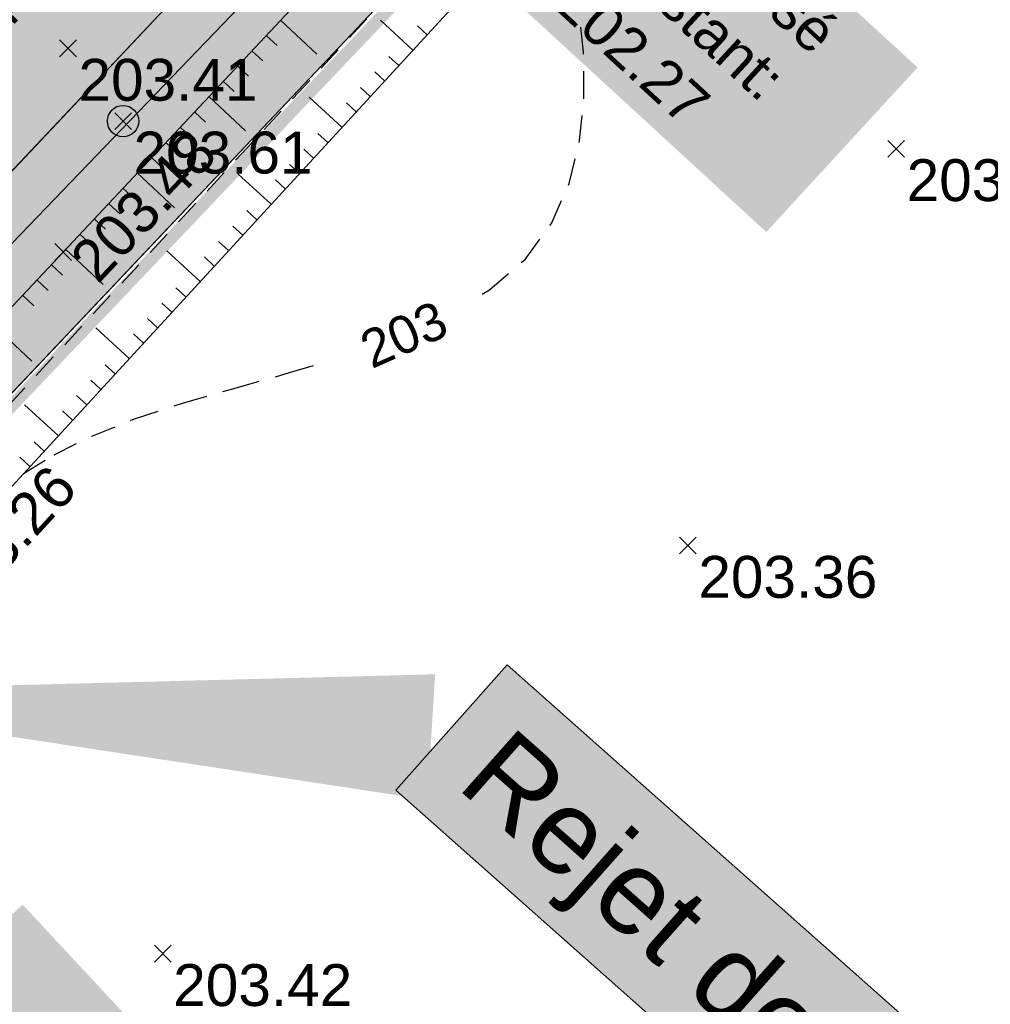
# Model space of a CAD drawing. Extents: x 1616800 to 1632437, y 2248456 to 2251974.
# Tile 188 of 256: x 1617988 to 1618012, y 2251424 to 2251448. Entities that reach past the tile are written whole.
import ezdxf
from ezdxf.enums import TextEntityAlignment as Align

# ---------------------------------------------------------------- set-up
doc = ezdxf.new("R2010")
doc.units = 0
doc.header["$LTSCALE"] = 2
doc.header["$PDMODE"] = 3
doc.header["$PDSIZE"] = 0.2
doc.linetypes.add('CONTINU', pattern=[0])
doc.linetypes.add('FOSSE', pattern=[0.5, 0.3, -0.2])
doc.layers.get('0').update_dxf_attribs({"linetype": 'CONTINUOUS'})
doc.layers.add('-1-PAP-SURFACES-VOIRIE', color=1, linetype='CONTINUOUS', plot=False)
for name, color, linetype in [('0-PAP DEMANDE MAIRIE 20-06-2017', 5, 'CONTINUOUS'), ('0000-PAP-PROFIL EN TRAVERS DE PRINCIPE', 7, 'CONTINUOUS'), ('01-PAP- BORDURE T2', 1, 'CONTINUOUS'), ('01-PAP- NIVELLEMENT', 7, 'CONTINUOUS'), ('01-PAP- REVET EV', 93, 'CONTINUOUS'), ('01-PAP- REVET VOIE', 253, 'CONTINUOUS'), ('01-PAP-FILAIRE VOIE', 7, 'CONTINUOUS'), ('02-PAP-EP PROJET', 3, 'CONTINUOUS'), ('02-PAP-EP TEXTE POUR 2000°', 3, 'CONTINUOUS'), ('X-PTS TOPO-TEXTE TOPOALT', 8, 'CONTINUOUS'), ('X-PTS TOPO-TOPOPOINT', 8, 'CONTINUOUS'), ('Y - FDP TOPO-LIMITES_ 98061', 8, 'CONTINUOUS'), ('Y-FDP TOPO-CN_1_00', 8, 'FOSSE'), ('Y-FDP TOPO-CN_Cotation', 8, 'CONTINUOUS'), ('Y-FDP TOPO-CN_Cotation Cache des textes', 8, 'CONTINUOUS'), ('Y-FDP TOPO-TOP_AXE_FOSSE', 8, 'CONTINUOUS'), ('Y-FDP TOPO-TOP_BARBULE', 8, 'CONTINUOUS'), ('Y-FDP TOPO-TOP_TALUS', 8, 'CONTINUOUS'), ('Y-RESEAU EXISTANT FDP-TOP_VANNE_RESEAU', 36, 'CONTINUOUS'), ('Y-RESEAU EXISTANT FDP-TOP_VANNE_SYMB', 36, 'CONTINUOUS'), ('ZZ- PAP ALT PTS PROJET', 7, 'CONTINUOUS'), ('ZZ-TopoCod', 5, 'CONTINUOUS')]:
    doc.layers.add(name, color=color, linetype=linetype)
doc.styles.add('Arial 1.5', font='arial.ttf', dxfattribs={"width": 0.99, "height": 0.75})
doc.styles.add('Arial 2.0', font='arial.ttf', dxfattribs={"width": 0.99, "height": 0.4})
doc.styles.get("Standard").update_dxf_attribs({"font": 'arial.ttf'})
doc.linetypes.add('EAUX_USÉES', pattern='A,20,-1,["EU",Standard,S=1,R=0,X=0,Y=-0.5],-2.5', length=23.5)

# ---------------------------------------------------------------- blocks, each defined once
blk = doc.blocks.new('TCPOINT')
at = {"color": 0}
blk.add_point((0, 0), dxfattribs=at)
at = {"layer": 'X-PTS TOPO-TEXTE TOPOALT'}
blk.add_attdef('ALT', text='', height=0.75, dxfattribs=at).set_placement((0.25, -0.25), align=Align.TOP_LEFT)
blk = doc.blocks.new('U014')
at = {"color": 0}
blk.add_line((0, 0), (0, 0), dxfattribs=at)
blk.add_circle((0, 0), 0.375, dxfattribs=at)
blk = doc.blocks.new('zt_cache')
blk.add_wipeout([(0, 0), (1, 0), (1, 1), (0, 1)])
blk = doc.blocks.new('PAP PROJET NIV')
at = {"color": 0}
blk.add_point((0, 0), dxfattribs=at)
at = {"layer": 'ZZ- PAP ALT PTS PROJET', "style": 'Arial 2.0', "width": 0.99}
blk.add_attdef('ALT', text='', height=0.4, dxfattribs=at).set_placement((0.1, -0.1), align=Align.TOP_LEFT)
at = {"layer": 'ZZ-TopoCod', "style": 'Arial 2.0', "width": 0.99}
blk.add_attdef('COD', text='', height=0.12, dxfattribs=at).set_placement((-0.1, 0), align=Align.MIDDLE_RIGHT)

msp = doc.modelspace()

# ---------------------------------------------------------------- hatches: boundary and pattern name
at = {"layer": '01-PAP- REVET EV'}
h = msp.add_hatch(color=256, dxfattribs=at)
h.dxf.hatch_style = 1
edge = h.paths.add_edge_path()
edge.add_line((1618000.3795, 2251451.6653), (1618005.2256, 2251456.6501))
edge.add_line((1618005.2256, 2251456.6501), (1618002.5043, 2251459.2517))
edge.add_line((1618002.5043, 2251459.2517), (1617901.7042, 2251352.397))
edge.add_line((1617901.7042, 2251352.397), (1617845.5399, 2251294.3571))
edge.add_arc((1617858.4751, 2251281.8399), 18, 135.94089, 174.84047)
edge.add_line((1617840.548, 2251283.4586), (1617904.6571, 2251349.6964))
edge.add_line((1617904.6571, 2251349.6964), (1617934.7754, 2251382.3083))
edge.add_line((1617934.7754, 2251382.3083), (1618000.3795, 2251451.6653))
at = {"layer": '01-PAP- REVET VOIE'}
h = msp.add_hatch(color=256, dxfattribs=at)
h.dxf.hatch_style = 1
edge = h.paths.add_edge_path()
edge.add_line((1617518.4701, 2251589.3779), (1617548.9396, 2251559.1036))
edge.add_arc((1617561.6466, 2251571.8523), 18, 134.27861, 225.09375, ccw=False)
edge.add_line((1617549.08, 2251584.7395), (1617566.9993, 2251602.2132))
edge.add_line((1617566.9993, 2251602.2132), (1617574.1589, 2251609.1947))
edge.add_line((1617574.1589, 2251609.1947), (1617587.046, 2251621.7614))
edge.add_line((1617587.046, 2251621.7614), (1617599.9332, 2251634.328))
edge.add_line((1617599.9332, 2251634.328), (1617607.0927, 2251641.3095))
edge.add_line((1617607.0927, 2251641.3095), (1617631.9693, 2251665.5674))
edge.add_arc((1617651.5175, 2251645.5207), 28, 58.44705, 134.27861, ccw=False)
edge.add_arc((1617651.5175, 2251645.5207), 28, 53.98951, 58.44705, ccw=False)
edge.add_line((1617667.9796, 2251668.1702), (1617669.5974, 2251666.9943))
edge.add_line((1617669.5974, 2251666.9943), (1617686.8888, 2251654.4266))
edge.add_arc((1617722.1648, 2251702.9612), 60, 233.989513, 247.742856)
edge.add_line((1617699.4389, 2251647.4316), (1617761.9814, 2251621.8357))
edge.add_arc((1617784.7073, 2251677.3653), 60, 247.742856, 257.468045)
edge.add_line((1617771.6882, 2251618.7947), (1617790.3598, 2251614.6444))
edge.add_arc((1617785.3692, 2251592.1924), 23, 59.33679, 77.46804, ccw=False)
edge.add_line((1617797.099, 2251611.9765), (1617950.1255, 2251521.2489))
edge.add_arc((1617986.0799, 2251581.8916), 70.5, 239.336785, 245.06299)
edge.add_line((1617956.3555, 2251517.9641), (1617990.5682, 2251502.0563))
edge.add_arc((1617979.9462, 2251480.5263), 24.0076, -43.3207, 63.74015, ccw=False)
edge.add_line((1617997.4124, 2251464.0551), (1617896.6428, 2251357.2328))
edge.add_line((1617896.6428, 2251357.2328), (1617841.0847, 2251299.8193))
edge.add_arc((1617828.0846, 2251312.4528), 18.1276, 226.78814, 315.81935, ccw=False)
edge.add_line((1617815.6727, 2251299.241), (1617845.7894, 2251269.0699))
edge.add_arc((1617858.4751, 2251281.8399), 18, 135.94089, 225.18966, ccw=False)
edge.add_line((1617845.5399, 2251294.3571), (1617901.7042, 2251352.397))
edge.add_line((1617901.7042, 2251352.397), (1618002.5043, 2251459.2517))
edge.add_arc((1617979.9481, 2251480.5257), 31.0059, 316.6756, 424.04236)
edge.add_line((1617993.5196, 2251508.4037), (1617959.3069, 2251524.3115))
edge.add_arc((1617986.0799, 2251581.8916), 63.5, 239.336785, 245.06299, ccw=False)
edge.add_line((1617953.6954, 2251527.2701), (1617941.7384, 2251534.3593))
edge.add_line((1617941.7384, 2251534.3593), (1617933.1366, 2251539.4592))
edge.add_line((1617933.1366, 2251539.4592), (1617917.6534, 2251548.639))
edge.add_line((1617917.6534, 2251548.639), (1617902.1702, 2251557.8189))
edge.add_line((1617902.1702, 2251557.8189), (1617893.5684, 2251562.9188))
edge.add_line((1617893.5684, 2251562.9188), (1617862.6019, 2251581.2785))
edge.add_line((1617862.6019, 2251581.2785), (1617854.0001, 2251586.3784))
edge.add_line((1617854.0001, 2251586.3784), (1617838.5168, 2251595.5582))
edge.add_line((1617838.5168, 2251595.5582), (1617823.0336, 2251604.738))
edge.add_line((1617823.0336, 2251604.738), (1617814.4318, 2251609.8379))
edge.add_line((1617814.4318, 2251609.8379), (1617800.6689, 2251617.9978))
edge.add_arc((1617785.3692, 2251592.1924), 30, 59.33679, 77.46804)
edge.add_line((1617791.8787, 2251621.4777), (1617773.2071, 2251625.628))
edge.add_arc((1617784.7073, 2251677.3653), 53, 247.74286, 257.46804, ccw=False)
edge.add_line((1617764.6328, 2251628.3141), (1617702.0903, 2251653.91))
edge.add_arc((1617722.1648, 2251702.9612), 53, 233.98951, 247.74286, ccw=False)
edge.add_line((1617691.0043, 2251660.089), (1617673.713, 2251672.6567))
edge.add_line((1617673.713, 2251672.6567), (1617672.0952, 2251673.8326))
edge.add_arc((1617651.5175, 2251645.5207), 35, 53.98951, 67.27562)
edge.add_arc((1617651.5175, 2251645.5207), 35, 67.27562, 134.27861)
edge.add_line((1617627.0823, 2251670.5791), (1617543.7064, 2251589.2767))
edge.add_arc((1617531.1397, 2251602.1639), 18, 280.7213, 314.27861, ccw=False)
edge.add_arc((1617531.1397, 2251602.1639), 18, 225.26192, 280.7213, ccw=False)

# ---------------------------------------------------------------- linework, layer by layer
at = {"layer": '02-PAP-EP TEXTE POUR 2000°', "elevation": 199.9526, "flags": 128}
msp.add_lwpolyline([(1617998.2552, 2251430.6261, 3, 0, 0), (1617981.3192, 2251431.6848, 0, 0, 0)], format="xyseb", dxfattribs=at)
at = {"layer": 'Y - FDP TOPO-LIMITES_ 98061', "flags": 128}
msp.add_lwpolyline([(1618000.033, 2251119.6372), (1618010.804, 2251118.9442), (1618115.6175, 2251197.6704), (1618016.3138, 2251311.8142), (1617999.4777, 2251326.37), (1617969.9379, 2251352.0601), (1617934.7754, 2251382.3083), (1618000.3795, 2251451.6653), (1618016.0396, 2251467.7735), (1618112.1715, 2251442.2887), (1618276.1045, 2251385.219), (1618332.7249, 2251346.7882), (1618346.2552, 2251357.2778), (1618351.6069, 2251354.908), (1618148.3489, 2251202.3141), (1618189.5386, 2251153.7374), (1618188.0254, 2251152.4292), (1618159.8898, 2251128.1121), (1618124.8252, 2251097.8039), (1618067.4989, 2251048.255), (1618052.0285, 2251063.7931), (1618022.5176, 2251095.4882), (1618000.033, 2251119.6372)], dxfattribs=at)
at = {"layer": 'Y-FDP TOPO-CN_1_00', "linetype": 'FOSSE'}
for points in [[(1618000.4937, 2251442.0273), (1618001.1219, 2251442.8833), (1618001.5465, 2251443.8413), (1618001.7962, 2251444.8659), (1618001.8999, 2251445.9219), (1618001.8863, 2251446.9741), (1618001.7843, 2251447.9872), (1618001.6227, 2251448.9259), (1618001.4303, 2251449.755), (1618001.228, 2251450.4438), (1618001.1458, 2251450.6416)], [(1617988.5279, 2251436.9203), (1617989.2553, 2251437.3615), (1617990.1518, 2251437.808), (1617991.1702, 2251438.2173), (1617992.3223, 2251438.5935), (1617993.5727, 2251438.9549), (1617994.8742, 2251439.3231), (1617996.1795, 2251439.7199), (1617997.4414, 2251440.167), (1617998.6125, 2251440.6861), (1617999.6457, 2251441.299), (1618000.4937, 2251442.0273)]]:
    msp.add_lwpolyline(points, dxfattribs=at)
at = {"layer": 'Y-FDP TOPO-TOP_AXE_FOSSE', "linetype": 'FOSSE', "elevation": 201.34, "flags": 128}
msp.add_lwpolyline([(1617923.8116, 2251369.998), (1617935.4036, 2251382.537), (1617947.8706, 2251396.066), (1617960.2606, 2251409.035), (1617972.2846, 2251422.024), (1617984.8566, 2251434.973), (1618000.1236, 2251451.443)], dxfattribs=at)
at = {"layer": 'Y-FDP TOPO-TOP_BARBULE'}
for p, q in [((1617994.6589, 2251447.7374), (1617995.5276, 2251446.9227)), ((1617997.8164, 2251447.0211), (1617997.0426, 2251447.7326)), ((1617998.1549, 2251447.3891), (1617997.9231, 2251447.6023)), ((1617994.3169, 2251447.3727), (1617994.578, 2251447.1278)), ((1617993.9749, 2251447.008), (1617994.2365, 2251446.7626)), ((1617997.478, 2251446.653), (1617997.2455, 2251446.8668)), ((1617993.6328, 2251446.6433), (1617993.8949, 2251446.3975)), ((1617997.1395, 2251446.285), (1617996.9067, 2251446.4991)), ((1617993.2908, 2251446.2786), (1617993.5534, 2251446.0323)), ((1617996.8011, 2251445.9169), (1617996.5679, 2251446.1314)), ((1617992.9487, 2251445.9139), (1617993.8259, 2251445.0913)), ((1617996.1242, 2251445.1808), (1617995.3445, 2251445.8978)), ((1617996.4626, 2251445.5489), (1617996.2291, 2251445.7637)), ((1617992.6067, 2251445.5492), (1617992.8704, 2251445.3019)), ((1617992.2647, 2251445.1845), (1617992.5288, 2251444.9367)), ((1617995.7858, 2251444.8128), (1617995.5515, 2251445.0282)), ((1617991.9226, 2251444.8198), (1617992.1873, 2251444.5715)), ((1617995.4473, 2251444.4448), (1617995.2127, 2251444.6605)), ((1617991.5806, 2251444.4551), (1617991.8458, 2251444.2064)), ((1617995.1089, 2251444.0767), (1617994.8739, 2251444.2928)), ((1617991.2385, 2251444.0904), (1617992.1242, 2251443.2598)), ((1617994.432, 2251443.3406), (1617993.6464, 2251444.063)), ((1617994.7704, 2251443.7087), (1617994.5351, 2251443.9251)), ((1617990.8965, 2251443.7256), (1617991.1627, 2251443.476)), ((1617990.5545, 2251443.3609), (1617990.8212, 2251443.1108)), ((1617994.0935, 2251442.9726), (1617993.8575, 2251443.1896)), ((1617990.2124, 2251442.9962), (1617990.4796, 2251442.7456)), ((1617993.7551, 2251442.6045), (1617993.5187, 2251442.8219)), ((1617989.8704, 2251442.6315), (1617990.1381, 2251442.3804)), ((1617989.5283, 2251442.2668), (1617990.4225, 2251441.4283)), ((1617993.4166, 2251442.2365), (1617993.1799, 2251442.4542)), ((1617992.7397, 2251441.5004), (1617991.9483, 2251442.2282)), ((1617993.0782, 2251441.8685), (1617992.8411, 2251442.0865)), ((1617989.1863, 2251441.9021), (1617989.4551, 2251441.6501)), ((1617988.8443, 2251441.5374), (1617989.1135, 2251441.2849)), ((1617992.4013, 2251441.1324), (1617992.1635, 2251441.351)), ((1617988.5022, 2251441.1727), (1617988.772, 2251440.9197)), ((1617992.0629, 2251440.7643), (1617991.8247, 2251440.9833)), ((1617991.7244, 2251440.3963), (1617991.4859, 2251440.6156)), ((1617987.8182, 2251440.4433), (1617988.7208, 2251439.5968)), ((1617991.0475, 2251439.6602), (1617990.2503, 2251440.3934)), ((1617991.386, 2251440.0283), (1617991.1471, 2251440.2479)), ((1617990.7091, 2251439.2922), (1617990.4695, 2251439.5124)), ((1617990.3706, 2251438.9241), (1617990.1307, 2251439.1447)), ((1617990.0322, 2251438.5561), (1617989.792, 2251438.777)), ((1617989.3553, 2251437.82), (1617988.5522, 2251438.5585)), ((1617989.6937, 2251438.188), (1617989.4532, 2251438.4093)), ((1617989.0169, 2251437.452), (1617988.7756, 2251437.6738)), ((1617988.6784, 2251437.0839), (1617988.4368, 2251437.3061))]:
    msp.add_line(p, q, dxfattribs=at)
at = {"layer": 'Y-FDP TOPO-TOP_TALUS', "linetype": 'CONTINU', "elevation": 201.34, "flags": 128}
msp.add_lwpolyline([(1617922.4756, 2251371.489), (1617933.9776, 2251383.983), (1617946.7026, 2251397.243), (1617959.1446, 2251410.488), (1617971.1386, 2251423.073), (1617983.7926, 2251436.151), (1617999.7136, 2251453.127)], dxfattribs=at)
at = {"layer": 'Y-FDP TOPO-TOP_TALUS', "flags": 128}
msp.add_lwpolyline([(1618011.0817, 2251318.3479), (1618006.002, 2251322.967), (1617999.594, 2251328.717), (1617993.593, 2251333.915), (1617983.108, 2251343.197), (1617973.264, 2251352.021), (1617960.096, 2251363.436), (1617946.983, 2251374.946), (1617939.7716, 2251381.104), (1617938.2516, 2251382.654, -0.2312463), (1617938.5296, 2251383.556), (1617949.1796, 2251394.777), (1617961.8056, 2251407.837), (1617973.5676, 2251420.947), (1617985.8756, 2251434.036), (1618001.7246, 2251451.271)], format="xyb", dxfattribs=at)
at = {"layer": 'Y-RESEAU EXISTANT FDP-TOP_VANNE_RESEAU', "flags": 128}
msp.add_lwpolyline([(1617904.8016, 2251354.888), (1617935.5726, 2251387.647), (1618016.9986, 2251472.311), (1618044.8456, 2251503.63)], dxfattribs=at)

# ---------------------------------------------------------------- block references
at = {"layer": '01-PAP- NIVELLEMENT'}
ref = msp.add_blockref('PAP PROJET NIV', (1617985.3105, 2251446.1257, 203.447), dxfattribs=at)
ref.add_attrib('ALT', '203.45', dxfattribs={"layer": 'ZZ- PAP ALT PTS PROJET', "height": 1, "rotation": 46.67009, "style": 'Arial 2.0', "width": 0.99}).set_placement((1617985.4105, 2251446.0257, 203.447), align=Align.TOP_LEFT)
ref = msp.add_blockref('PAP PROJET NIV', (1617989.4686, 2251442.2031, 203.479), dxfattribs=at)
ref.add_attrib('ALT', '203.48', dxfattribs={"layer": 'ZZ- PAP ALT PTS PROJET', "height": 1, "rotation": 46.67009, "style": 'Arial 2.0', "width": 0.99}).set_placement((1617989.5686, 2251442.1031, 203.479), align=Align.TOP_LEFT)
at = {"layer": 'X-PTS TOPO-TOPOPOINT'}
ref = msp.add_blockref('TCPOINT', (1617989.5866, 2251447.063, 203.41), dxfattribs=at)
ref.add_attrib('ALT', '203.41', dxfattribs={"layer": 'X-PTS TOPO-TEXTE TOPOALT', "height": 1, "rotation": 0}).set_placement((1617989.8366, 2251446.813, 203.41), align=Align.TOP_LEFT)
ref = msp.add_blockref('TCPOINT', (1617990.9006, 2251445.326, 203.61), dxfattribs=at)
ref.add_attrib('ALT', '203.61', dxfattribs={"layer": 'X-PTS TOPO-TEXTE TOPOALT', "height": 1}).set_placement((1617991.1506, 2251445.076, 203.61), align=Align.TOP_LEFT)
ref = msp.add_blockref('TCPOINT', (1618009.3486, 2251444.667, 203.31), dxfattribs=at)
ref.add_attrib('ALT', '203.31', dxfattribs={"layer": 'X-PTS TOPO-TEXTE TOPOALT', "height": 1, "rotation": 0}).set_placement((1618009.5986, 2251444.417, 203.31), align=Align.TOP_LEFT)
ref = msp.add_blockref('TCPOINT', (1617985.8756, 2251434.036, 203.26), dxfattribs=dict(at, rotation=47.39890995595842))
ref.add_attrib('ALT', '203.26', dxfattribs={"layer": 'X-PTS TOPO-TEXTE TOPOALT', "height": 1, "rotation": 47.39891}).set_placement((1617986.2288, 2251434.0508, 203.26), align=Align.TOP_LEFT)
ref = msp.add_blockref('TCPOINT', (1618004.3786, 2251435.199, 203.36), dxfattribs=at)
ref.add_attrib('ALT', '203.36', dxfattribs={"layer": 'X-PTS TOPO-TEXTE TOPOALT', "height": 1, "rotation": 0}).set_placement((1618004.6286, 2251434.949, 203.36), align=Align.TOP_LEFT)
ref = msp.add_blockref('TCPOINT', (1617991.8466, 2251425.457, 203.42), dxfattribs=at)
ref.add_attrib('ALT', '203.42', dxfattribs={"layer": 'X-PTS TOPO-TEXTE TOPOALT', "height": 1, "rotation": 360}).set_placement((1617992.0966, 2251425.207, 203.42), align=Align.TOP_LEFT)
at = {"layer": 'Y-RESEAU EXISTANT FDP-TOP_VANNE_SYMB'}
msp.add_blockref('U014', (1617990.9006, 2251445.326, 201.34), dxfattribs=at)

# ---------------------------------------------------------------- texts
at = {"layer": '0000-PAP-PROFIL EN TRAVERS DE PRINCIPE', "color": 1, "insert": (1617988.3781, 2251423.0935), "char_height": 5, "attachment_point": 1, "rotation": 312.95705, "bg_fill": 1, "box_fill_scale": 1.5, "bg_fill_color": 255, "bg_fill_transparency": 0}
msp.add_mtext_dynamic_manual_height_columns('C', width=2.5, gutter_width=12.5, heights=[0], dxfattribs=at)
at = {"layer": '02-PAP-EP PROJET', "insert": (1618004.0955, 2251451.2271), "char_height": 1, "attachment_point": 1, "rotation": 317.40346, "bg_fill": 1, "box_fill_scale": 1.5, "bg_fill_color": 255, "bg_fill_transparency": 0}
msp.add_mtext_dynamic_manual_height_columns('fe Fossé existant: 202.27', width=6.870933, gutter_width=12.5, heights=[0], dxfattribs=at)
at = {"layer": '02-PAP-EP TEXTE POUR 2000°', "insert": (1618000.1517, 2251430.9381, 199.9526), "char_height": 2, "attachment_point": 1, "rotation": 318.43714, "bg_fill": 17, "box_fill_scale": 1.5, "bg_fill_color": 255, "bg_fill_transparency": 0}
msp.add_mtext_dynamic_manual_height_columns('Rejet des EP dans fossé existant', width=46.043587, gutter_width=12.5, heights=[0], dxfattribs=at)

# ---------------------------------------------------------------- next in the draw order: block references
at = {"layer": 'Y-FDP TOPO-CN_Cotation Cache des textes', "xscale": 3.983781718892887, "yscale": 2.919645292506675, "rotation": 23.90558579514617}
msp.add_blockref('zt_cache', (1617996.3624, 2251438.0852), dxfattribs=at)

# ---------------------------------------------------------------- next in the draw order: linework, layer by layer
at = {"layer": '-1-PAP-SURFACES-VOIRIE', "flags": 128}
msp.add_lwpolyline([(1617901.7042, 2251352.397), (1618002.5043, 2251459.2517, 0.5060499), (1617993.5196, 2251508.4037), (1617959.3069, 2251524.3115, -0.0249905), (1617953.6954, 2251527.2701), (1617941.7384, 2251534.3593), (1617933.1366, 2251539.4592), (1617917.6534, 2251548.639), (1617902.1702, 2251557.8189), (1617893.5684, 2251562.9188), (1617862.6019, 2251581.2785), (1617854.0001, 2251586.3784), (1617838.5168, 2251595.5582), (1617823.0336, 2251604.738), (1617814.4318, 2251609.8379), (1617800.6689, 2251617.9978, 0.079278), (1617791.8787, 2251621.4777), (1617773.2071, 2251625.628, -0.0424596), (1617764.6328, 2251628.3141), (1617702.0903, 2251653.91, -0.0600824), (1617691.0043, 2251660.089), (1617673.713, 2251672.6567)], format="xyb", dxfattribs=at)
at = {"layer": '0-PAP DEMANDE MAIRIE 20-06-2017', "const_width": 0.3, "flags": 128}
msp.add_lwpolyline([(1617839.028, 2251281.8757), (1617904.6571, 2251349.6964), (1617947.8706, 2251396.066), (1618016.0396, 2251467.7735), (1618039.1855, 2251491.5817)], dxfattribs=at)
at = {"layer": '01-PAP- BORDURE T2', "const_width": 0.5, "flags": 128}
msp.add_lwpolyline([(1618002.5043, 2251459.2517), (1617901.7042, 2251352.397), (1617845.5399, 2251294.3571, 0.4103785), (1617845.7894, 2251269.0699), (1617861.3992, 2251253.5631)], format="xyb", dxfattribs=at)
at = {"layer": '01-PAP-FILAIRE VOIE', "flags": 128}
msp.add_lwpolyline([(1617543.7064, 2251589.2767), (1617627.0823, 2251670.5791, -0.3653994), (1617672.0952, 2251673.8326), (1617691.0043, 2251660.089, 0.0600824), (1617702.0903, 2251653.91), (1617764.6328, 2251628.3141, 0.0424596), (1617773.2071, 2251625.628), (1617791.8787, 2251621.4777, -0.079278), (1617800.6689, 2251617.9978), (1617953.6954, 2251527.2701, 0.0249905), (1617959.3069, 2251524.3115), (1617993.0247, 2251508.6338, -0.5116867), (1618002.5043, 2251459.2517), (1617901.7042, 2251352.397), (1617845.5399, 2251294.3571, 0.4103785), (1617845.7894, 2251269.0699), (1617861.3992, 2251253.5631)], format="xyb", dxfattribs=at)
at = {"layer": '01-PAP-FILAIRE VOIE'}
msp.add_lwpolyline([(1617764.0901, 2251631.7521), (1617798.0424, 2251624.2052), (1617955.7354, 2251530.7108, 0.0249905), (1617960.9934, 2251527.9386), (1618039.1855, 2251491.5817), (1618016.0396, 2251467.7735), (1618000.3795, 2251451.6653), (1617934.7754, 2251382.3083), (1617904.6571, 2251349.6964), (1617840.9422, 2251283.8538)], format="xyb", dxfattribs=at)
at = {"layer": 'Y-RESEAU EXISTANT FDP-TOP_VANNE_RESEAU', "flags": 128}
msp.add_lwpolyline([(1617904.8016, 2251354.888), (1617935.5726, 2251387.647), (1618016.9986, 2251472.311), (1618044.8456, 2251503.63), (1618097.0075, 2251566.4673)], dxfattribs=at)
at = {"layer": 'Y-RESEAU EXISTANT FDP-TOP_VANNE_SYMB', "linetype": 'EAUX_USÉES', "const_width": 0.3, "flags": 128}
msp.add_lwpolyline([(1617756.6593, 2251200.099), (1617818.7345, 2251267.7053), (1617852.2065, 2251304.3287), (1617882.9252, 2251336.8892), (1617913.6636, 2251369.127), (1617944.9516, 2251401.717), (1617976.0216, 2251434.323), (1618006.7946, 2251467.044), (1618036.9536, 2251500.294)], dxfattribs=at)

# ---------------------------------------------------------------- next in the draw order: texts
at = {"layer": 'Y-FDP TOPO-CN_Cotation', "style": 'Arial 1.5', "oblique": 0, "width": 0.99}
msp.add_text('203', height=0.9, rotation=23.90559, dxfattribs=at).set_placement((1617997.5985, 2251440.2367, 203), align=Align.MIDDLE_CENTER)

doc.saveas('drawing.dxf')
